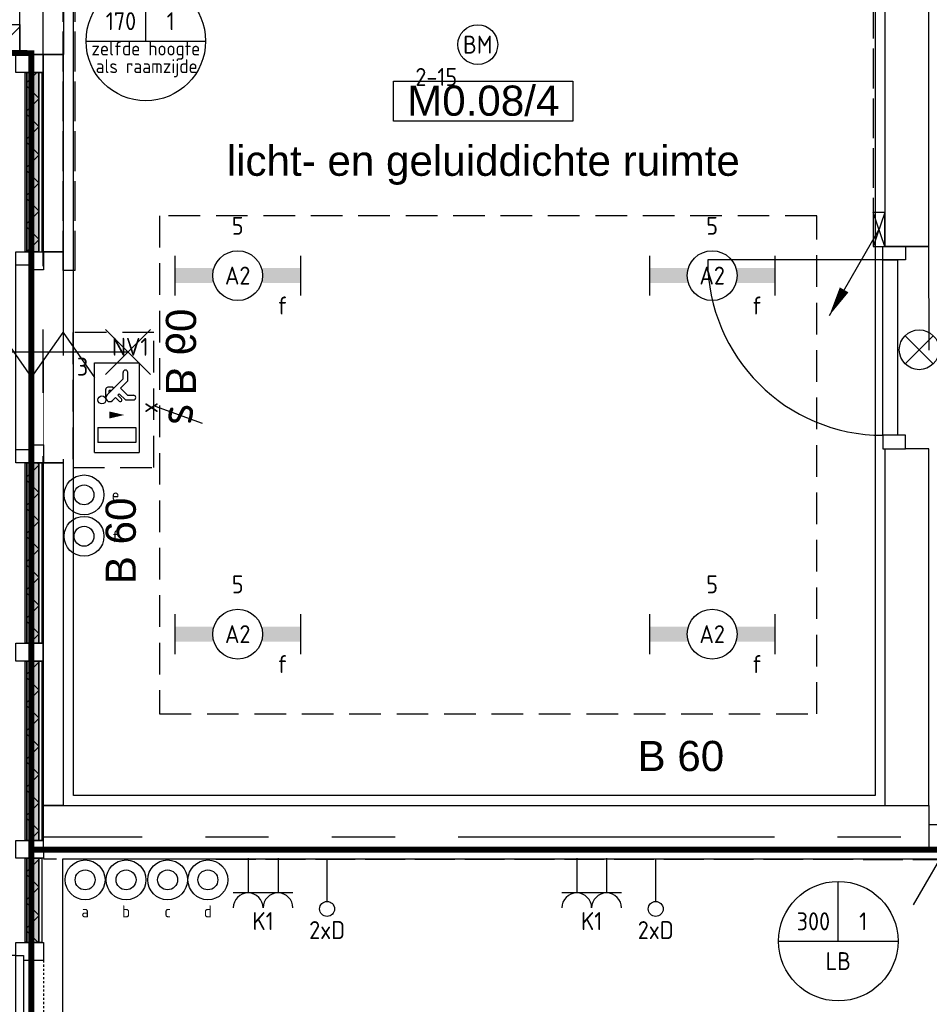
# Model space of a CAD drawing. Header units: millimetres. Extents: x -38031 to 110605, y -22066 to 88711.
# Tile 138 of 150: x 78620 to 83188, y 37792 to 42735. Entities that reach past the tile are written whole.
import ezdxf
from ezdxf.enums import TextEntityAlignment as Align

# ---------------------------------------------------------------- set-up
doc = ezdxf.new("R2010")
doc.units = ezdxf.units.MM
doc.header["$LTSCALE"] = 50
doc.set_wipeout_variables(frame=1)
for name, pattern in [('E_GOOT3', [5, 4, -1]), ('HIDDEN', [9.525, 6.35, -3.175]), ('HIDDEN2', [4.7625, 3.175, -1.5875]), ('PHANTOM', [63.5, 31.75, -6.35, 6.35, -6.35, 6.35, -6.35]), ('STYLE_01', [0.41664, 0.20828, -0.20836])]:
    doc.linetypes.add(name, pattern=pattern)
for name, color, linetype in [('AB$1A---_ATTRIB035', 8, 'Continuous'), ('AL$1A---_ALGEMEEN', 8, 'Continuous'), ('AM$1A---_ARCERING', 8, 'Continuous'), ('AT$1A---_TEKST100', 8, 'Continuous'), ('Bouwkundig', 8, 'Continuous'), ('brandscheiding', 5, 'HIDDEN'), ('EB6511--_ATTRIB', 2, 'Continuous'), ('EL6131--_KG_ARC', 1, 'Continuous'), ('EL6131--_WG', 3, 'Continuous'), ('EL6222--', 3, 'Continuous'), ('EL6311--', 3, 'Continuous'), ('EL6311--nv', 3, 'Continuous'), ('EL6350--', 3, 'Continuous'), ('EL6441--', 3, 'Continuous'), ('EL6511--', 3, 'Continuous'), ('EM6131--', 1, 'Continuous'), ('Kastenscheiding', 4, 'PHANTOM'), ('LICHT_TEXT018', 1, 'Continuous')]:
    doc.layers.add(name, color=color, linetype=linetype)
doc.styles.add('Arial', font='ARIAL.TTF')
doc.styles.add('Arial (bold)', font='iso.shx')
doc.styles.add('BURO-018', font='iso.shx', dxfattribs={"height": 90})
doc.styles.add('NORATT', font='isocp.shx')
doc.styles.get("Standard").update_dxf_attribs({"font": 'iso.shx'})
pattern_1 = [(135, (0, 0), (70.7107, 70.7107), []), (45, (299.34, -299.34), (70.7107, -70.7107), [])]

# ---------------------------------------------------------------- blocks, each defined once
blk = doc.blocks.new('111410')
at = {"color": 0, "linetype": 'Continuous'}
for radius in [2, 1]:
    blk.add_circle((0, 3), radius, dxfattribs=at)
at = {"color": 0, "linetype": 'Continuous', "style": 'BURO-018'}
for tag, p in [('E_SLET1', (0, 7)), ('E_GROEP', (0, 0)), ('E_GKAST', (0, 0))]:
    blk.add_attdef(tag, text='', height=1.8, dxfattribs=at).set_placement(p, align=Align.MIDDLE)
at = {"color": 0, "linetype": 'Continuous', "style": 'BURO-018', "flags": 1}
for tag in ['E_MATCODE', 'E_SGROEP']:
    blk.add_attdef(tag, text='', height=1.8, dxfattribs=at).set_placement((0, 0), align=Align.MIDDLE)
blk = doc.blocks.new('1115C2J')
at = {"color": 0, "linetype": 'Continuous'}
for p, q in [((-4.5, 5.5), (4.5, 5.5)), ((-4.5, 1), (-4.5, 5.5)), ((2, 5.15), (3.5, 5.15)), ((2, 1.35), (2, 5.15)), ((3.5, 5.15), (3.5, 1.35)), ((4.5, 1), (4.5, 5.5)), ((-2.681, 4.35), (-3.52, 4.35)), ((-1.94, 3.609), (-2.681, 4.35)), ((-1.24, 4.309), (-1.94, 3.609)), ((-1.374, 3.496), (-0.76, 4.11)), ((-1.24, 4.309), (-1.24, 4.91)), ((-0.76, 4.11), (-0.76, 4.91)), ((-2.88, 3.87), (-3.52, 3.87)), ((-1.271, 2.261), (-2.88, 3.87)), ((-1.233, 3.354), (-1.374, 3.496)), ((-0.872, 3.715), (-1.233, 3.354)), ((-0.646, 3.489), (-1.007, 3.128)), ((-0.705, 2.827), (-1.007, 3.128)), ((-1.94, 2.93), (-2.04, 2.83)), ((-2.04, 2.83), (-2.04, 2.344)), ((-0.988, 2.144), (-1.84, 2.144)), ((-1.714, 2.704), (-1.72, 2.697)), ((-1.72, 2.697), (-1.72, 2.464)), ((-1.474, 2.464), (-1.72, 2.464)), ((4.5, 1), (-4.5, 1)), ((2, 1.35), (3.5, 1.35))]:
    blk.add_line(p, q, dxfattribs=at)
blk.add_lwpolyline([(0.75, 4, 0, 0.7, 0), (0.75, 2.5, 0.7, 0.7, 0)], format="xyseb", dxfattribs=at)
blk.add_circle((-0.76, 1.75), 0.4, dxfattribs=at)
for centre, radius, start, end in [((-1, 4.91), 0.24, 0, 180), ((-3.52, 4.11), 0.24, 90, 270), ((-0.759, 3.602), 0.16, 315, 135), ((-1.84, 2.344), 0.2, 180, 270), ((-0.988, 2.544), 0.4, 225, 45)]:
    blk.add_arc(centre, radius, start, end, dxfattribs=at)
at = {"color": 0, "linetype": 'Continuous', "style": 'BURO-018'}
for tag, p in [('E_GKAST', (0, 15.167)), ('E_GROEP', (0, 12.167)), ('E_SGROEP', (4.5, 12.167)), ('E_ARMCODE', (0, 8))]:
    blk.add_attdef(tag, text='', height=1.8, dxfattribs=at).set_placement(p, align=Align.MIDDLE)
at = {"layer": 'EL6350--', "color": 1, "style": 'BURO-018'}
blk.add_text('x', height=1.8, rotation=180, dxfattribs=at).set_placement((0.564, 7.361))
blk = doc.blocks.new('E00024')
at = {"color": 0, "linetype": 'Continuous'}
for p, q in [((-1.414, 1.586), (1.414, 4.414)), ((-1.414, 4.414), (1.414, 1.586))]:
    blk.add_line(p, q, dxfattribs=at)
blk.add_circle((0, 3), 2, dxfattribs=at)
at = {"color": 0, "linetype": 'Continuous', "style": 'BURO-018'}
blk.add_attdef('E_TEXT1', text='', height=1.8, dxfattribs=at).set_placement((0, 7.5), align=Align.MIDDLE)
at = {"color": 0, "linetype": 'Continuous', "style": 'BURO-018', "flags": 1}
blk.add_attdef('E_MATCODE', (0, 0), '', height=1.8, dxfattribs=at)
blk = doc.blocks.new('E00106')
at = {"color": 0, "linetype": 'Continuous'}
blk.add_line((-5, -8.66), (0, 0), dxfattribs=at)
blk.add_lwpolyline([(0, 0, 0, 1, 0), (-1.5, -2.598, 1, 1, 0)], format="xyseb", dxfattribs=at)
blk = doc.blocks.new('E00126')
at = {"color": 0, "linetype": 'Continuous'}
for p, q in [((-3, 4.5), (3, 4.5)), ((-1.5, 1), (-1.5, 4.5)), ((1.5, 1), (1.5, 4.5))]:
    blk.add_line(p, q, dxfattribs=at)
for centre in [(-1.5, 6), (1.5, 6)]:
    blk.add_arc(centre, 1.5, 180, 0, dxfattribs=at)
at = {"color": 0, "linetype": 'Continuous', "style": 'BURO-018'}
for tag, p in [('E_GKAST', (0, 11.5)), ('E_GROEP', (0, 8.5)), ('E_SGROEP', (4.5, 8.5))]:
    blk.add_attdef(tag, text='', height=1.8, dxfattribs=at).set_placement(p, align=Align.MIDDLE)
at = {"color": 0, "linetype": 'Continuous', "style": 'BURO-018', "flags": 1}
for tag, p in [('E_VERMCODE', (13, 8.5)), ('E_MATCODE', (0, 0))]:
    blk.add_attdef(tag, text='', height=1.8, dxfattribs=at).set_placement(p, align=Align.MIDDLE)
blk = doc.blocks.new('E00139')
at = {"color": 0, "linetype": 'Continuous'}
blk.add_line((0, 5.25), (0, 1), dxfattribs=at)
blk.add_circle((0, 6), 0.75, dxfattribs=at)
at = {"color": 7, "style": 'BURO-018'}
for tag, p in [('E_COMMENT1', (0, 12)), ('E_DCOM1', (0, 9))]:
    blk.add_attdef(tag, text='', height=1.8, dxfattribs=at).set_placement(p, align=Align.MIDDLE)
at = {"color": 0, "style": 'BURO-018'}
blk.add_attdef('E_TEXT1', text='', height=1.8, dxfattribs=at).set_placement((2.5, 6), align=Align.MIDDLE)
at = {"color": 0, "linetype": 'Continuous', "style": 'BURO-018', "flags": 1}
blk.add_attdef('E_MATCODE', text='', height=1.8, dxfattribs=at).set_placement((0, 0), align=Align.MIDDLE)
blk = doc.blocks.new('E00112')
at = {"color": 0, "linetype": 'Continuous'}
for p, q in [((0, 1), (-1, 1)), ((-1, 1), (-1, 0)), ((-1, 0), (0, 1)), ((-1, 1), (0, 0)), ((0, 0), (0, 1)), ((-1, 0), (0, 0))]:
    blk.add_line(p, q, dxfattribs=at)
blk = doc.blocks.new('E00098')
at = {"color": 0, "linetype": 'Continuous'}
blk.add_line((0, 0), (-5, -8.66), dxfattribs=at)
blk.add_lwpolyline([(-5, -8.66, 0, 1, 0), (-3.5, -6.062, 1, 1, 0)], format="xyseb", dxfattribs=at)
blk = doc.blocks.new('1115B6630')
at = {"color": 0}
for p, q in [((-6.3, 2), (-6.3, -2)), ((6.3, 2), (6.3, -2))]:
    blk.add_line(p, q, dxfattribs=at)
at = {"color": 0, "linetype": 'Continuous'}
blk.add_circle((0, 0), 2.5, dxfattribs=at)
at = {"color": 0}
for points in [[(-2.5, 0.75), (-6.3, 0.75), (-2.5, -0.75), (-6.3, -0.75)], [(2.5, 0.75), (6.3, 0.75), (2.5, -0.75), (6.3, -0.75)]]:
    blk.add_solid(points, dxfattribs=at)
at = {"color": 0, "linetype": 'Continuous', "style": 'BURO-018'}
for tag, p in [('E_GKAST', (0, 8)), ('E_GROEP', (0, 5)), ('E_SGROEP', (4.5, 5)), ('E_ARMCODE', (0, 0)), ('E_SLET', (4.5, -3))]:
    blk.add_attdef(tag, text='', height=1.8, dxfattribs=at).set_placement(p, align=Align.MIDDLE)
blk = doc.blocks.new('E00103')
at = {"color": 0, "linetype": 'Continuous'}
for p, q in [((0, 6), (0, 12)), ((-6, 6), (6, 6))]:
    blk.add_line(p, q, dxfattribs=at)
blk.add_circle((0, 6), 6, dxfattribs=at)
at = {"color": 0, "linetype": 'Continuous', "style": 'BURO-018'}
for tag, p in [('E_TEXT1', (-2.5, 8)), ('E_TEXT3', (2.5, 8)), ('E_TEXT6', (0, 4))]:
    blk.add_attdef(tag, text='', height=1.8, dxfattribs=at).set_placement(p, align=Align.MIDDLE)
blk = doc.blocks.new('E00123')
at = {"color": 0, "linetype": 'Continuous'}
blk.add_circle((0, 0), 2, dxfattribs=at)
at = {"color": 0, "linetype": 'Continuous', "style": 'BURO-018'}
for tag, p in [('E_TEXT1', (0, 4.5)), ('E_TEXT2', (0, 0))]:
    blk.add_attdef(tag, text='', height=1.8, dxfattribs=at).set_placement(p, align=Align.MIDDLE)
at = {"color": 0, "linetype": 'Continuous', "style": 'BURO-018', "flags": 1}
blk.add_attdef('E_MATCODE', (0, 0), '', height=1.8, dxfattribs=at)
blk = doc.blocks.new('tekst 12 pts')
at = {"layer": 'AL$1A---_ALGEMEEN', "color": 0, "style": 'Arial'}
blk.add_attdef('naam_ruimte', text='', height=151.5, dxfattribs=at).set_placement((0, -41.1), align=Align.TOP_CENTER)
at = {"layer": 'AL$1A---_ALGEMEEN', "color": 0, "flags": 1}
for tag, p in [('oppervlakte', (-264.6, -1003)), ('stramiennummer', (-264.6, -1275.7))]:
    blk.add_attdef(tag, p, '', height=151.5, dxfattribs=at)
blk = doc.blocks.new('ruimtenummer')
at = {"layer": 'AL$1A---_ALGEMEEN', "color": 0, "flags": 1}
for tag, p in [('peil', (-450, -397.1)), ('onderdeel', (-450, -669.8))]:
    blk.add_attdef(tag, p, '', height=151.5, dxfattribs=at)
at = {"color": 0}
blk.add_wipeout([(-450, 100), (450, 100), (450, -100), (-450, -100)], dxfattribs=at).dxf.layer = 'AL$1A---_ALGEMEEN'
at = {"layer": 'AL$1A---_ALGEMEEN', "color": 0}
blk.add_lwpolyline([(-450, 100), (450, 100), (450, -100), (-450, -100)], close=True, dxfattribs=at)
at = {"layer": 'AL$1A---_ALGEMEEN', "color": 0, "style": 'Arial'}
blk.add_attdef('ruimtenummer', text='', height=151.5, dxfattribs=at).set_placement((0, 78), align=Align.TOP_CENTER)
blk = doc.blocks.new('Group-68')
at = {"layer": 'AL$1A---_ALGEMEEN', "color": 0}
for p, q in [((-97.5, 382.003125), (127.5, 157.003125)), ((-97.5, 157.003125), (127.5, 382.003125))]:
    blk.add_line(p, q, dxfattribs=at)
at = {"layer": 'AL$1A---_ALGEMEEN', "color": 0, "flags": 1}
blk.add_attdef('B60_30', (-97.5, 157.003125), '', height=0.2, dxfattribs=at)
blk = doc.blocks.new('Group-69')
at = {"layer": 'AL$1A---_ALGEMEEN', "color": 0}
for p, q in [((-97.5, -757.809375), (127.5, -982.809375)), ((-97.5, -982.809375), (127.5, -757.809375))]:
    blk.add_line(p, q, dxfattribs=at)
at = {"layer": 'AL$1A---_ALGEMEEN', "color": 0, "flags": 1}
blk.add_attdef('B60_30', (-97.5, -982.809375), '', height=0.2, dxfattribs=at)
blk = doc.blocks.new('WBDBO 60 min')
at = {"layer": 'AL$1A---_ALGEMEEN', "color": 0}
blk.add_line((15, -870.3), (15, 269.5), dxfattribs=at)
for name in ['Group-68', 'Group-69']:
    blk.add_blockref(name, (0, 0), dxfattribs=at)
at = {"layer": 'AT$1A---_TEKST100', "style": 'Arial'}
blk.add_text('B 60', height=151.52, dxfattribs=at).set_placement((15, 413.9), align=Align.BOTTOM_CENTER)
blk = doc.blocks.new('WBDBO 60 min.zelfsl.')
at = {"layer": 'AL$1A---_ALGEMEEN', "color": 0}
blk.add_lwpolyline([(112.5, -692.4), (-112.5, -533.5), (112.5, -374.7), (-112.5, -215.8), (112.5, -57), (-112.5, 101.9)], dxfattribs=at)
blk.add_blockref('WBDBO 60 min', (0, 0), dxfattribs=at)
blk = doc.blocks.new('32x_hout-mk 866-p')
at = {"color": 0}
blk.add_wipeout([(-200, 6435.5), (-200, 0.5), (-61, 0.5), (-61, 6435.5)], dxfattribs=at).dxf.layer = 'AL$1A---_ALGEMEEN'
at = {"layer": 'AL$1A---_ALGEMEEN', "color": 0}
for p, q in [((-61, 6435.5), (-200, 6435.5)), ((-175, 1912.5), (-1105, 1912.5))]:
    blk.add_line(p, q, dxfattribs=at)
at = {"color": 0}
for points in [[(-84, 6345.5), (-69, 6345.5), (-69, 5440.9), (-84, 5440.9)], [(-84, 4385.5), (-69, 4385.5), (-69, 3480.5), (-84, 3480.5)], [(-84, 3390.5), (-69, 3390.5), (-69, 2490.5), (-84, 2490.5)], [(-84, 2400.5), (-69, 2400.5), (-69, 1977.5), (-84, 1977.5)]]:
    blk.add_wipeout(points, dxfattribs=at).dxf.layer = 'AL$1A---_ALGEMEEN'
at = {"layer": 'AL$1A---_ALGEMEEN', "color": 0}
for points in [[(-84, 6345.5), (-69, 6345.5), (-69, 5440.9), (-84, 5440.9)], [(-84, 4385.5), (-69, 4385.5), (-69, 3480.5), (-84, 3480.5)], [(-84, 3390.5), (-69, 3390.5), (-69, 2490.5), (-84, 2490.5)], [(-84, 2400.5), (-69, 2400.5), (-69, 1977.5), (-84, 1977.5)]]:
    blk.add_lwpolyline(points, close=True, dxfattribs=at)
at = {"color": 0}
for points in [[(-200, 6435.5), (-61, 6435.5), (-61, 6345.5), (-200, 6345.5)], [(-200, 5445.5), (-61, 5445.5), (-61, 5355.5), (-200, 5355.5)], [(-200, 3480.5), (-61, 3480.5), (-61, 3390.5), (-200, 3390.5)], [(-200, 2490.5), (-61, 2490.5), (-61, 2400.5), (-200, 2400.5)], [(-200, 1977.5), (-61, 1977.5), (-61, 1887.5), (-200, 1887.5)]]:
    blk.add_wipeout(points, dxfattribs=at).dxf.layer = 'AL$1A---_ALGEMEEN'
at = {"layer": 'AM$1A---_ARCERING', "linetype": 'Continuous', "lineweight": 0}
for points in [[(-152, 6345.5), (-144, 6345.5), (-144, 5445.5), (-152, 5445.5)], [(-144, 6345.5), (-84, 6345.5), (-84, 5445.5), (-144, 5445.5)], [(-152, 4385.5), (-144, 4385.5), (-144, 3480.5), (-152, 3480.5)], [(-144, 4385.5), (-84, 4385.5), (-84, 3480.5), (-144, 3480.5)], [(-152, 3390.5), (-144, 3390.5), (-144, 2490.5), (-152, 2490.5)], [(-144, 3390.5), (-84, 3390.5), (-84, 2490.5), (-144, 2490.5)], [(-152, 2400.5), (-144, 2400.5), (-144, 1978.8), (-152, 1978.8)], [(-144, 2400.5), (-84, 2400.5), (-84, 1977.5), (-144, 1977.5)]]:
    blk.add_hatch(color=256, dxfattribs=at).paths.add_polyline_path(points)
at = {"layer": 'AM$1A---_ARCERING', "linetype": 'Continuous', "lineweight": 5}
h = blk.add_hatch(dxfattribs=at)
h.set_pattern_fill('ISOLATIE', color=256, style=0, pattern_type=2)
h.set_pattern_definition(pattern_1)
h.paths.add_polyline_path([(-144, 6345.5), (-84, 6345.5), (-84, 5445.5), (-144, 5445.5)])
h = blk.add_hatch(dxfattribs=at)
h.set_pattern_fill('ISOLATIE', color=256, style=0, pattern_type=2)
h.set_pattern_definition(pattern_1)
h.paths.add_polyline_path([(-144, 4385.5), (-84, 4385.5), (-84, 3480.5), (-144, 3480.5)])
h = blk.add_hatch(dxfattribs=at)
h.set_pattern_fill('ISOLATIE', color=256, style=0, pattern_type=2)
h.set_pattern_definition(pattern_1)
h.paths.add_polyline_path([(-144, 3390.5), (-84, 3390.5), (-84, 2490.5), (-144, 2490.5)])
h = blk.add_hatch(dxfattribs=at)
h.set_pattern_fill('ISOLATIE', color=256, style=0, pattern_type=2)
h.set_pattern_definition(pattern_1)
h.paths.add_polyline_path([(-144, 2400.5), (-84, 2400.5), (-84, 1977.5), (-144, 1977.5)])
at = {"layer": 'AL$1A---_ALGEMEEN', "color": 0, "linetype": 'STYLE_01'}
blk.add_line((-61, 1887.5), (-61, 72.6), dxfattribs=at)
at = {"layer": 'AL$1A---_ALGEMEEN', "color": 0}
for points in [[(-200, 6435.5), (-61, 6435.5), (-61, 6345.5), (-200, 6345.5)], [(-152, 6345.5), (-144, 6345.5), (-144, 5445.5), (-152, 5445.5)], [(-144, 6345.5), (-84, 6345.5), (-84, 5445.5), (-144, 5445.5)], [(-200, 5445.5), (-61, 5445.5), (-61, 5355.5), (-200, 5355.5)], [(-152, 4385.5), (-144, 4385.5), (-144, 3480.5), (-152, 3480.5)], [(-144, 4385.5), (-84, 4385.5), (-84, 3480.5), (-144, 3480.5)], [(-200, 3480.5), (-61, 3480.5), (-61, 3390.5), (-200, 3390.5)], [(-152, 3390.5), (-144, 3390.5), (-144, 2490.5), (-152, 2490.5)], [(-144, 3390.5), (-84, 3390.5), (-84, 2490.5), (-144, 2490.5)], [(-200, 2490.5), (-61, 2490.5), (-61, 2400.5), (-200, 2400.5)], [(-152, 2400.5), (-144, 2400.5), (-144, 1978.8), (-152, 1978.8)], [(-144, 2400.5), (-84, 2400.5), (-84, 1977.5), (-144, 1977.5)], [(-200, 1977.5), (-61, 1977.5), (-61, 1887.5), (-200, 1887.5)]]:
    blk.add_lwpolyline(points, close=True, dxfattribs=at)
at = {"color": 0}
for points in [[(-200, 4475.5), (-61, 4475.5), (-61, 4385.5), (-200, 4385.5)], [(-200, 1912.5), (-160, 1912.5), (-160, 998.5), (-200, 998.5)]]:
    blk.add_wipeout(points, dxfattribs=at).dxf.layer = 'AL$1A---_ALGEMEEN'
at = {"layer": 'AL$1A---_ALGEMEEN', "color": 0}
for points in [[(-200, 4475.5), (-61, 4475.5), (-61, 4385.5), (-200, 4385.5)], [(-200, 1912.5), (-160, 1912.5), (-160, 998.5), (-200, 998.5)]]:
    blk.add_lwpolyline(points, close=True, dxfattribs=at)
at = {"color": 0}
blk.add_wipeout([(-200, 5380.5), (-129, 5380.5), (-129, 4450.5), (-200, 4450.5)], dxfattribs=at).dxf.layer = 'AL$1A---_ALGEMEEN'
at = {"layer": 'AL$1A---_ALGEMEEN', "color": 0}
blk.add_lwpolyline([(-200, 5380.5), (-129, 5380.5), (-129, 4450.5), (-200, 4450.5)], close=True, dxfattribs=at)
at = {"layer": 'AL$1A---_ALGEMEEN', "color": 0, "xscale": -1, "rotation": 270}
blk.add_blockref('WBDBO 60 min.zelfsl.', (94.6, 4927.2), dxfattribs=at)
blk = doc.blocks.new('32x_hout-mk 814-p')
at = {"color": 0}
for points in [[(-20.7, -77), (-20.7, -9), (-134.7, -9), (-134.7, -77)], [(-134.7, -957), (-20.7, -957), (-20.7, -1025), (-134.7, -1025)]]:
    blk.add_wipeout(points, dxfattribs=at).dxf.layer = 'AL$1A---_ALGEMEEN'
at = {"layer": 'AL$1A---_ALGEMEEN', "color": 0}
for points in [[(-20.7, -77), (-20.7, -9), (-134.7, -9), (-134.7, -77)], [(-134.7, -957), (-20.7, -957), (-20.7, -1025), (-134.7, -1025)]]:
    blk.add_lwpolyline(points, close=True, dxfattribs=at)
at = {"color": 0}
blk.add_wipeout([(-93.7, -77), (-20.7, -77), (-20.7, -957), (-93.7, -957)], dxfattribs=at).dxf.layer = 'AL$1A---_ALGEMEEN'
at = {"layer": 'AL$1A---_ALGEMEEN', "color": 0}
blk.add_line((-20.7, -957), (859.3, -957), dxfattribs=at)
blk.add_lwpolyline([(-93.7, -77), (-20.7, -77), (-20.7, -957), (-93.7, -957)], close=True, dxfattribs=at)
blk.add_arc((-20.7, -957), 880, 0, 90, dxfattribs=at)
blk = doc.blocks.new('txt-B-60')
at = {"layer": 'AL$1A---_ALGEMEEN', "color": 0, "style": 'Arial'}
blk.add_attdef('B60_30', text='', height=151.5, dxfattribs=at).set_placement((0, -121.7), align=Align.BOTTOM_CENTER)
blk = doc.blocks.new('panieksluiting')
at = {"layer": 'AL$1A---_ALGEMEEN', "color": 0, "lineweight": 30}
blk.add_line((-47, -231.4), (38.5, 3.5), dxfattribs=at)
at = {"layer": 'AT$1A---_TEKST100', "insert": (0, -8.1), "char_height": 176.78, "attachment_point": 2, "line_spacing_factor": 0.967741, "style": 'Arial (bold)'}
blk.add_mtext('{\\C7;\\ls}', dxfattribs=at)
blk = doc.blocks.new('200254 W 210e 19-03-2008')
at = {"layer": 'AL$1A---_ALGEMEEN'}
blk.add_lwpolyline([(20612.549, 3942.945), (20693.049, 3942.945), (20693.049, 3792.745), (20612.549, 3792.745)], close=True, dxfattribs=at)
at = {"layer": 'AL$1A---_ALGEMEEN', "linetype": 'STYLE_01'}
blk.add_lwpolyline([(20609.529, 3847.345), (20611.529, 3847.345), (20611.529, 3826.145), (20609.529, 3826.145)], close=True, dxfattribs=at)
at = {"layer": 'AL$1A---_ALGEMEEN'}
ref = blk.add_blockref('tekst 12 pts', (20653.706, 3858.82), dxfattribs=dict(at, xscale=0.02, yscale=0.02, zscale=0.02))
ref.add_attrib('naam_ruimte', 'licht- en geluiddichte ruimte', dxfattribs={"layer": 'AB$1A---_ATTRIB035', "height": 3.03049, "style": 'Arial'}).set_placement((20653.706, 3857.998), align=Align.TOP_CENTER)
ref = blk.add_blockref('txt-B-60', (20673.549, 3796.725), dxfattribs=dict(at, xscale=0.02, yscale=0.02, zscale=0.02))
ref.add_attrib('B60_30', 'B 60', dxfattribs={"layer": 'AB$1A---_ATTRIB035', "height": 3.0305, "style": 'Arial'}).set_placement((20673.549, 3794.291), align=Align.BOTTOM_CENTER)
for points in [[(20607.149, 3945.345), (20611.549, 3945.345), (20611.549, 3867.145), (20607.149, 3867.145)], [(20694.049, 3945.345), (20694.049, 3847.877), (20698.449, 3847.877), (20698.449, 3945.345)], [(20698.449, 3791.745), (20698.449, 3827.557), (20694.049, 3827.557), (20694.049, 3791.745)], [(20698.429, 3789.845), (21015.849, 3789.845), (21015.849, 3787.345), (20698.429, 3787.345)]]:
    blk.add_wipeout(points).dxf.layer = 'AL$1A---_ALGEMEEN'
at = {"layer": 'AM$1A---_ARCERING', "linetype": 'Continuous', "lineweight": 5}
h = blk.add_hatch(dxfattribs=at)
h.set_pattern_fill('KALKZANDSTEEN', color=256, style=0, pattern_type=2)
h.set_pattern_definition([(45, (0, 0), (1.41421356, -1.41421356), [])])
h.paths.add_polyline_path([(20520.349, 3870.145), (20607.149, 3870.145), (20607.149, 3867.145), (20520.349, 3867.145)])
at = {"layer": 'AL$1A---_ALGEMEEN'}
blk.add_line((20698.449, 3847.877), (20694.049, 3847.877), dxfattribs=at)
at = {"layer": 'AL$1A---_ALGEMEEN', "linetype": 'STYLE_01'}
blk.add_line((20698.429, 3847.885), (20698.449, 3827.557), dxfattribs=at)
at = {"layer": 'AL$1A---_ALGEMEEN'}
for points in [[(20607.149, 3945.345), (20611.549, 3945.345), (20611.549, 3867.145), (20607.149, 3867.145)], [(20694.049, 3945.345), (20694.049, 3847.877), (20698.449, 3847.877), (20698.449, 3945.345)], [(20520.349, 3870.145), (20607.149, 3870.145), (20607.149, 3867.145), (20520.349, 3867.145)], [(20698.449, 3791.745), (20698.449, 3827.557), (20694.049, 3827.557), (20694.049, 3791.745)], [(20698.429, 3789.845), (21015.849, 3789.845), (21015.849, 3787.345), (20698.429, 3787.345)]]:
    blk.add_lwpolyline(points, close=True, dxfattribs=at)
ref = blk.add_blockref('ruimtenummer', (20653.706, 3862.472), dxfattribs=dict(at, xscale=0.02, yscale=0.02, zscale=0.02))
ref.add_attrib('ruimtenummer', 'M0.08/4', dxfattribs={"layer": 'AB$1A---_ATTRIB035', "height": 3.0305, "style": 'Arial'}).set_placement((20653.706, 3864.031), align=Align.TOP_CENTER)
at = {"layer": 'AL$1A---_ALGEMEEN', "xscale": 0.02, "yscale": 0.02, "zscale": 0.02}
blk.add_blockref('32x_hout-mk 866-p', (20610.749, 3738.435), dxfattribs=at)
at = {"layer": 'AL$1A---_ALGEMEEN', "xscale": 0.02, "yscale": 0.02, "zscale": 0.02, "rotation": 180}
blk.add_blockref('32x_hout-mk 814-p', (20693.433, 3827.377), dxfattribs=at)
at = {"layer": 'AL$1A---_ALGEMEEN'}
blk.add_lwpolyline([(20709.049, 3655.295), (20710.049, 3655.295), (20710.049, 3651.895), (20698.049, 3651.895), (20698.049, 3599.945), (20999.829, 3599.945), (20999.829, 3786.345), (20611.449, 3786.345), (20611.449, 3587.145), (20680.043, 3587.145), (20680.049, 3651.895), (20629.449, 3651.895), (20629.449, 3655.295)], close=True, dxfattribs=at)
at = {"layer": 'AL$1A---_ALGEMEEN', "xscale": 0.02, "yscale": 0.02, "zscale": 0.02, "rotation": 90}
blk.add_blockref('panieksluiting', (20620.871, 3831.031), dxfattribs=at)
at = {"layer": 'AL$1A---_ALGEMEEN'}
ref = blk.add_blockref('txt-B-60', (20617.286, 3818.311), dxfattribs=dict(at, xscale=0.02, yscale=0.02, zscale=0.02, rotation=90))
ref.add_attrib('B60_30', 'B 60', dxfattribs={"layer": 'AB$1A---_ATTRIB035', "height": 3.0305, "rotation": 90, "style": 'Arial'}).set_placement((20619.72, 3818.311), align=Align.BOTTOM_CENTER)
for points in [[(20609.529, 3867.145), (20611.529, 3867.145), (20611.529, 3847.345), (20609.529, 3847.345)], [(20609.529, 3791.745), (20698.449, 3791.745), (20698.449, 3787.345), (20609.529, 3787.345)]]:
    blk.add_wipeout(points).dxf.layer = 'AL$1A---_ALGEMEEN'
for points in [[(20609.529, 3867.145), (20611.529, 3867.145), (20611.529, 3847.345), (20609.529, 3847.345)], [(20609.529, 3791.745), (20698.449, 3791.745), (20698.449, 3787.345), (20609.529, 3787.345)]]:
    blk.add_lwpolyline(points, close=True, dxfattribs=at)
blk.add_wipeout([(20609.529, 3826.145), (20611.529, 3826.145), (20611.529, 3791.745), (20609.529, 3791.745)]).dxf.layer = 'AL$1A---_ALGEMEEN'
blk.add_lwpolyline([(20609.529, 3826.145), (20611.529, 3826.145), (20611.529, 3791.745), (20609.529, 3791.745)], close=True, dxfattribs=at)

msp = doc.modelspace()

# ---------------------------------------------------------------- block references
at = {"layer": 'Bouwkundig', "xscale": 50, "yscale": 50, "zscale": 50}
msp.add_blockref('200254 W 210e 19-03-2008', (-951737.5, -150797.3), dxfattribs=at)

# ---------------------------------------------------------------- next in the draw order: linework, layer by layer
at = {"layer": 'brandscheiding', "const_width": 30}
for points in [[(78672.2, 38568.6), (99201.4, 38568.6), (99201.4, 49507.3)], [(74241.3, 25565.7), (78677.9, 25473.1), (78677.9, 42566.5), (74249.2, 42659.2), (74249.2, 25540.5)]]:
    msp.add_lwpolyline(points, dxfattribs=at)
at = {"layer": 'EL6131--_WG', "linetype": 'E_GOOT3'}
for p, q in [((78839, 41475), (78839, 46400)), ((82965, 46400), (82964.9, 41596.6)), ((78899, 41475), (78899, 46340)), ((82905, 46340), (82904.9, 41596.6)), ((82904.9, 41596.6), (82964.9, 41596.6)), ((78899, 41475), (78839, 41475)), ((99055, 38570), (78739, 38570)), ((99055, 38509.8), (78739, 38520))]:
    msp.add_line(p, q, dxfattribs=at)
at = {"layer": 'Kastenscheiding'}
for p in [(78736.8, 46259.4), (101459.8, 38630.3)]:
    msp.add_line(p, (78736.8, 38630.3), dxfattribs=at)
at = {"layer": 'LICHT_TEXT018', "linetype": 'HIDDEN2'}
for points in [[(79322.6, 39250.1), (82622.2, 39250.1), (82622.2, 41750.1), (79322.6, 41750.1)], [(78886.5, 40487.3), (79294.4, 40487.3), (79294.4, 41164.2), (78886.5, 41164.2)]]:
    msp.add_lwpolyline(points, close=True, dxfattribs=at)

# ---------------------------------------------------------------- next in the draw order: block references
at = {"layer": 'EL6131--_KG_ARC', "color": 1, "linetype": 'E_GOOT3'}
ref = msp.add_blockref('E00103', (79253.5, 42327.6), dxfattribs=dict(at, xscale=50, yscale=50, zscale=50))
ref.add_attrib('E_TEXT1', '170', dxfattribs={"layer": '0', "color": 1, "linetype": 'Continuous', "height": 90, "style": 'BURO-018'}).set_placement((79128.5, 42727.6), align=Align.MIDDLE)
ref.add_attrib('E_TEXT3', '1', dxfattribs={"layer": '0', "color": 1, "linetype": 'Continuous', "height": 90, "style": 'BURO-018'}).set_placement((79378.5, 42727.6), align=Align.MIDDLE)
ref.add_attrib('E_TEXT6', 'zelfde hoogte', dxfattribs={"layer": '0', "color": 1, "linetype": 'Continuous', "height": 70, "style": 'BURO-018'}).set_placement((79253.5, 42579.9), align=Align.MIDDLE)
at = {"layer": 'EL6131--_WG', "linetype": 'E_GOOT3', "xscale": 60, "yscale": 170, "zscale": 60, "rotation": 180}
msp.add_blockref('E00112', (82904.9, 41766.6), dxfattribs=at)
at = {"layer": 'EL6222--'}
ref = msp.add_blockref('E00126', (79842.1, 38575.8), dxfattribs=dict(at, xscale=50, yscale=50, zscale=50, rotation=180))
ref.add_attrib('E_GROEP', 'K1', dxfattribs={"layer": '0', "color": 1, "linetype": 'Continuous', "height": 90, "style": 'BURO-018'}).set_placement((79842.1, 38209.8), align=Align.MIDDLE)
ref = msp.add_blockref('E00126', (81492.1, 38575.8), dxfattribs=dict(at, xscale=50, yscale=50, zscale=50, rotation=180))
ref.add_attrib('E_GROEP', 'K1', dxfattribs={"layer": '0', "color": 1, "linetype": 'Continuous', "height": 90, "style": 'BURO-018'}).set_placement((81492.1, 38209.8), align=Align.MIDDLE)
at = {"layer": 'EL6311--'}
ref = msp.add_blockref('1115B6630', (79714.7, 41450.1), dxfattribs=dict(at, xscale=50, yscale=50, zscale=50))
ref.add_attrib('E_ARMCODE', 'A2', dxfattribs={"layer": '0', "color": 1, "linetype": 'Continuous', "height": 90, "style": 'BURO-018'}).set_placement((79714.7, 41450.1), align=Align.MIDDLE)
ref.add_attrib('E_SLET', 'f', dxfattribs={"layer": '0', "color": 1, "linetype": 'Continuous', "height": 90, "style": 'BURO-018'}).set_placement((79939.7, 41300.1), align=Align.MIDDLE)
ref.add_attrib('E_GROEP', '5', dxfattribs={"layer": '0', "color": 1, "linetype": 'Continuous', "height": 90, "style": 'BURO-018'}).set_placement((79714.7, 41700.1), align=Align.MIDDLE)
ref = msp.add_blockref('1115B6630', (82097.2, 41450.1), dxfattribs=dict(at, xscale=50, yscale=50, zscale=50))
ref.add_attrib('E_ARMCODE', 'A2', dxfattribs={"layer": '0', "color": 1, "linetype": 'Continuous', "height": 90, "style": 'BURO-018'}).set_placement((82097.2, 41450.1), align=Align.MIDDLE)
ref.add_attrib('E_SLET', 'f', dxfattribs={"layer": '0', "color": 1, "linetype": 'Continuous', "height": 90, "style": 'BURO-018'}).set_placement((82322.2, 41300.1), align=Align.MIDDLE)
ref.add_attrib('E_GROEP', '5', dxfattribs={"layer": '0', "color": 1, "linetype": 'Continuous', "height": 90, "style": 'BURO-018'}).set_placement((82097.2, 41700.1), align=Align.MIDDLE)
ref = msp.add_blockref('111410', (78943.1, 40199.2), dxfattribs=dict(at, xscale=50, yscale=50, zscale=50))
ref.add_attrib('E_SLET1', 'e', dxfattribs={"layer": '0', "color": 1, "linetype": 'Continuous', "height": 60, "style": 'BURO-018'}).set_placement((79101.5, 40349.2), align=Align.MIDDLE)
ref = msp.add_blockref('111410', (78943.1, 39991.6), dxfattribs=dict(at, xscale=50, yscale=50, zscale=50))
ref.add_attrib('E_SLET1', 'f', dxfattribs={"layer": '0', "color": 1, "linetype": 'Continuous', "height": 60, "style": 'BURO-018'}).set_placement((79101.5, 40141.6), align=Align.MIDDLE)
ref = msp.add_blockref('1115B6630', (79714.7, 39650.1), dxfattribs=dict(at, xscale=50, yscale=50, zscale=50))
ref.add_attrib('E_ARMCODE', 'A2', dxfattribs={"layer": '0', "color": 1, "linetype": 'Continuous', "height": 90, "style": 'BURO-018'}).set_placement((79714.7, 39650.1), align=Align.MIDDLE)
ref.add_attrib('E_SLET', 'f', dxfattribs={"layer": '0', "color": 1, "linetype": 'Continuous', "height": 90, "style": 'BURO-018'}).set_placement((79939.7, 39500.1), align=Align.MIDDLE)
ref.add_attrib('E_GROEP', '5', dxfattribs={"layer": '0', "color": 1, "linetype": 'Continuous', "height": 90, "style": 'BURO-018'}).set_placement((79714.7, 39900.1), align=Align.MIDDLE)
ref = msp.add_blockref('1115B6630', (82097.2, 39650.1), dxfattribs=dict(at, xscale=50, yscale=50, zscale=50))
ref.add_attrib('E_ARMCODE', 'A2', dxfattribs={"layer": '0', "color": 1, "linetype": 'Continuous', "height": 90, "style": 'BURO-018'}).set_placement((82097.2, 39650.1), align=Align.MIDDLE)
ref.add_attrib('E_SLET', 'f', dxfattribs={"layer": '0', "color": 1, "linetype": 'Continuous', "height": 90, "style": 'BURO-018'}).set_placement((82322.2, 39500.1), align=Align.MIDDLE)
ref.add_attrib('E_GROEP', '5', dxfattribs={"layer": '0', "color": 1, "linetype": 'Continuous', "height": 90, "style": 'BURO-018'}).set_placement((82097.2, 39900.1), align=Align.MIDDLE)
ref = msp.add_blockref('111410', (78948.7, 38266.6), dxfattribs=dict(at, xscale=50, yscale=50, zscale=50))
ref.add_attrib('E_SLET1', 'a', dxfattribs={"layer": '0', "color": 1, "linetype": 'Continuous', "height": 60, "style": 'BURO-018'}).set_placement((78948.7, 38258.3), align=Align.MIDDLE)
ref = msp.add_blockref('111410', (79154.1, 38266.6), dxfattribs=dict(at, xscale=50, yscale=50, zscale=50))
ref.add_attrib('E_SLET1', 'b', dxfattribs={"layer": '0', "color": 1, "linetype": 'Continuous', "height": 60, "style": 'BURO-018'}).set_placement((79154.1, 38258.3), align=Align.MIDDLE)
ref = msp.add_blockref('111410', (79362.8, 38266.6), dxfattribs=dict(at, xscale=50, yscale=50, zscale=50))
ref.add_attrib('E_SLET1', 'c', dxfattribs={"layer": '0', "color": 1, "linetype": 'Continuous', "height": 60, "style": 'BURO-018'}).set_placement((79362.8, 38258.3), align=Align.MIDDLE)
ref = msp.add_blockref('111410', (79565, 38266.6), dxfattribs=dict(at, xscale=50, yscale=50, zscale=50))
ref.add_attrib('E_SLET1', 'd', dxfattribs={"layer": '0', "color": 1, "linetype": 'Continuous', "height": 60, "style": 'BURO-018'}).set_placement((79565, 38258.3), align=Align.MIDDLE)
at = {"layer": 'EL6311--nv', "color": 0}
ref = msp.add_blockref('1115C2J', (78945.4, 40787.9), dxfattribs=dict(at, xscale=50, yscale=50, zscale=50, rotation=270))
ref.add_attrib('E_ARMCODE', 'NV1', dxfattribs={"layer": '0', "color": 1, "linetype": 'Continuous', "height": 90, "style": 'BURO-018'}).set_placement((79175.4, 41092.9), align=Align.MIDDLE)
ref.add_attrib('E_GROEP', '3', dxfattribs={"layer": '0', "color": 1, "linetype": 'Continuous', "height": 90, "style": 'BURO-018'}).set_placement((78935.7, 40992.9), align=Align.MIDDLE)
at = {"layer": 'EL6441--'}
ref = msp.add_blockref('E00139', (80163.7, 38570.8), dxfattribs=dict(at, xscale=50, yscale=50, zscale=50, rotation=180))
ref.add_attrib('E_TEXT1', '2xD', dxfattribs={"layer": '0', "color": 1, "height": 90, "style": 'BURO-018'}).set_placement((80163.7, 38164.5), align=Align.MIDDLE)
ref = msp.add_blockref('E00139', (81813.7, 38570.8), dxfattribs=dict(at, xscale=50, yscale=50, zscale=50, rotation=180))
ref.add_attrib('E_TEXT1', '2xD', dxfattribs={"layer": '0', "color": 1, "height": 90, "style": 'BURO-018'}).set_placement((81813.7, 38164.5), align=Align.MIDDLE)
at = {"layer": 'EL6511--'}
ref = msp.add_blockref('E00123', (80920.2, 42609.7), dxfattribs=dict(at, xscale=50, yscale=50, zscale=50))
ref.add_attrib('E_TEXT2', 'BM', dxfattribs={"layer": 'EB6511--_ATTRIB', "color": 1, "linetype": 'Continuous', "height": 90, "style": 'NORATT'}).set_placement((80920.2, 42609.7), align=Align.MIDDLE)
ref.add_attrib('E_TEXT1', '2-15', dxfattribs={"layer": 'EB6511--_ATTRIB', "color": 1, "linetype": 'Continuous', "height": 90, "style": 'NORATT'}).set_placement((80711.9, 42447.4), align=Align.MIDDLE)
at = {"layer": 'EL6511--', "xscale": 50, "yscale": 50, "zscale": 50}
msp.add_blockref('E00024', (83136.8, 40927.9), dxfattribs=at)
at = {"layer": 'EM6131--', "linetype": 'E_GOOT3', "xscale": 50, "yscale": 50, "zscale": 50}
msp.add_blockref('E00098', (82934.9, 41681.6), dxfattribs=at)
at = {"layer": 'EM6131--', "xscale": 50, "yscale": 50, "zscale": 50}
msp.add_blockref('E00106', (83359, 38725), dxfattribs=at)
at = {"layer": 'EM6131--'}
ref = msp.add_blockref('E00103', (82730.5, 37808.6), dxfattribs=dict(at, xscale=50, yscale=50, zscale=50))
ref.add_attrib('E_TEXT1', '300', dxfattribs={"layer": '0', "color": 1, "linetype": 'Continuous', "height": 90, "style": 'BURO-018'}).set_placement((82605.5, 38208.6), align=Align.MIDDLE)
ref.add_attrib('E_TEXT3', '1', dxfattribs={"layer": '0', "color": 1, "linetype": 'Continuous', "height": 90, "style": 'BURO-018'}).set_placement((82855.5, 38208.6), align=Align.MIDDLE)
ref.add_attrib('E_TEXT6', 'LB', dxfattribs={"layer": '0', "color": 1, "linetype": 'Continuous', "height": 90, "style": 'BURO-018'}).set_placement((82730.5, 38008.6), align=Align.MIDDLE)

# ---------------------------------------------------------------- next in the draw order: texts
at = {"layer": 'EL6131--_WG', "color": 1, "linetype": 'E_GOOT3', "insert": (79001.5, 42536.5), "char_height": 70, "width": 579.54, "attachment_point": 1, "style": 'BURO-018'}
msp.add_mtext('als raamzijde', dxfattribs=at)

doc.saveas('drawing.dxf')
